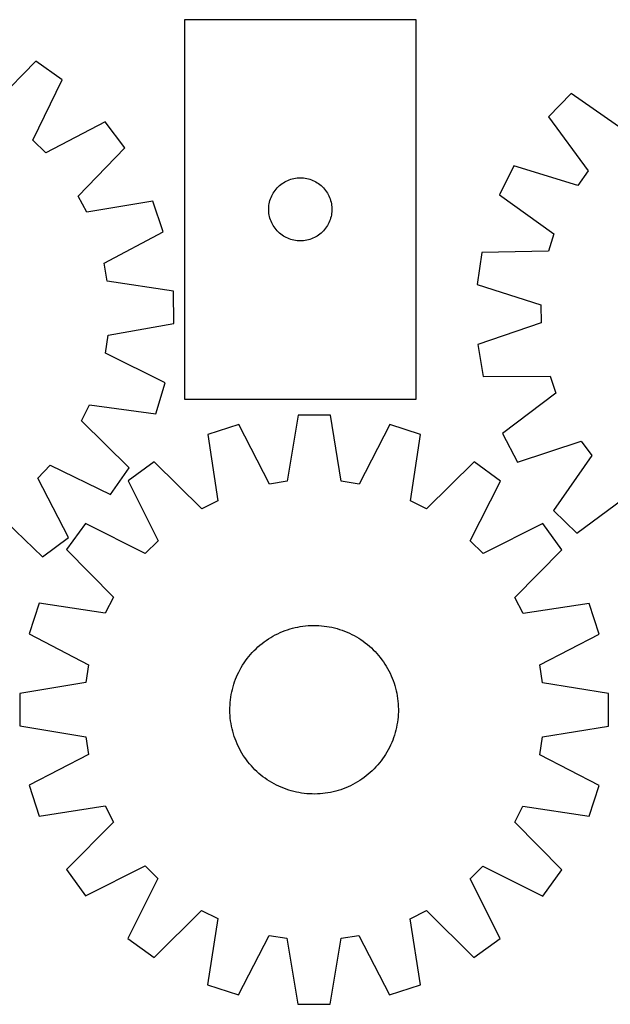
# Model space of a CAD drawing. Header units: millimetres. Extents: x 22 to 1493, y 7 to 488.
# Tile 3 of 5: x 515 to 795, y 19 to 487. Entities that reach past the tile are written whole.
import ezdxf

# ---------------------------------------------------------------- set-up
doc = ezdxf.new("R2010")
doc.units = ezdxf.units.MM
doc.layers.add('CUT', color=7, linetype='CONTINUOUS', true_color=0x000000)

msp = doc.modelspace()

# ---------------------------------------------------------------- linework, layer by layer
at = {"layer": 'CUT'}
for p, q in [((592.828208, 486.62405), (592.828208, 306.62405)), ((702.828208, 486.62405), (592.828208, 486.62405)), ((702.828208, 306.62405), (702.828208, 486.62405)), ((522.185696, 466.87882), (499.916168, 444.22837)), ((534.758633, 458.010236), (522.185696, 466.87882)), ((520.892923, 429.431978), (534.758633, 458.010236)), ((776.427315, 451.55342), (765.688094, 440.535268)), ((802.463241, 433.357122), (776.427315, 451.55342)), ((765.688094, 440.535268), (784.545869, 414.974378)), ((555.219121, 438.114651), (527.040167, 423.454456)), ((564.436152, 425.794875), (555.219121, 438.114651)), ((527.040167, 423.454456), (520.892923, 429.431978)), ((542.41791, 402.900077), (564.436152, 425.794875)), ((749.21073, 417.233717), (742.40192, 403.436229)), ((779.595333, 407.973552), (749.21073, 417.233717)), ((644.008141, 411.129465), (644.759927, 411.306885)), ((644.759927, 411.306885), (645.51985, 411.445368)), ((645.51985, 411.445368), (646.285893, 411.544548)), ((646.285893, 411.544548), (647.056027, 411.604161)), ((647.056027, 411.604161), (647.828208, 411.62405)), ((647.828208, 411.62405), (648.60039, 411.604161)), ((648.60039, 411.604161), (649.370523, 411.544548)), ((649.370523, 411.544548), (650.136567, 411.445368)), ((650.136567, 411.445368), (650.896489, 411.306885)), ((650.896489, 411.306885), (651.648275, 411.129465)), ((784.545869, 414.974378), (779.595333, 407.973552)), ((636.310002, 406.232947), (636.819928, 406.81315)), ((636.819928, 406.81315), (637.359046, 407.366332)), ((637.359046, 407.366332), (637.925926, 407.891029)), ((637.925926, 407.891029), (638.519066, 408.385847)), ((638.519066, 408.385847), (639.136892, 408.849475)), ((639.136892, 408.849475), (639.777765, 409.280683)), ((639.777765, 409.280683), (640.439987, 409.678328)), ((640.439987, 409.678328), (641.121801, 410.041356)), ((641.121801, 410.041356), (641.8214, 410.368803)), ((641.8214, 410.368803), (642.536927, 410.659802)), ((642.536927, 410.659802), (643.266486, 410.91358)), ((643.266486, 410.91358), (644.008141, 411.129465)), ((651.648275, 411.129465), (652.389931, 410.91358)), ((652.389931, 410.91358), (653.11949, 410.659802)), ((653.11949, 410.659802), (653.835017, 410.368803)), ((653.835017, 410.368803), (654.534615, 410.041356)), ((654.534615, 410.041356), (655.216429, 409.678328)), ((655.216429, 409.678328), (655.878651, 409.280683)), ((655.878651, 409.280683), (656.519525, 408.849475)), ((656.519525, 408.849475), (657.137351, 408.385847)), ((657.137351, 408.385847), (657.73049, 407.891029)), ((657.73049, 407.891029), (658.297371, 407.366332)), ((658.297371, 407.366332), (658.836489, 406.81315)), ((658.836489, 406.81315), (659.346415, 406.232947)), ((546.417131, 395.315513), (542.41791, 402.900077)), ((633.66087, 401.552185), (633.933349, 402.274968)), ((633.933349, 402.274968), (634.242674, 402.982765)), ((634.242674, 402.982765), (634.588026, 403.673701)), ((634.588026, 403.673701), (634.968489, 404.345942)), ((634.968489, 404.345942), (635.383053, 404.997705)), ((635.383053, 404.997705), (635.83062, 405.627264)), ((635.83062, 405.627264), (636.310002, 406.232947)), ((659.346415, 406.232947), (659.825797, 405.627264)), ((659.825797, 405.627264), (660.273363, 404.997705)), ((660.273363, 404.997705), (660.687928, 404.345942)), ((660.687928, 404.345942), (661.06839, 403.673701)), ((661.06839, 403.673701), (661.413742, 402.982765)), ((661.413742, 402.982765), (661.723068, 402.274968)), ((661.723068, 402.274968), (661.995547, 401.552185)), ((742.40192, 403.436229), (768.235479, 384.953751)), ((577.747158, 400.550411), (546.417131, 395.315513)), ((582.706055, 385.985389), (577.747158, 400.550411)), ((632.833181, 397.010268), (632.872945, 397.781681)), ((632.872945, 397.781681), (632.952368, 398.550025)), ((632.952368, 398.550025), (633.071239, 399.313261)), ((633.071239, 399.313261), (633.229243, 400.069366)), ((633.229243, 400.069366), (633.42596, 400.816334)), ((633.42596, 400.816334), (633.66087, 401.552185)), ((661.995547, 401.552185), (662.230456, 400.816334)), ((662.230456, 400.816334), (662.427174, 400.069366)), ((662.427174, 400.069366), (662.585178, 399.313261)), ((662.585178, 399.313261), (662.704048, 398.550025)), ((662.704048, 398.550025), (662.783471, 397.781681)), ((662.783471, 397.781681), (662.823235, 397.010268)), ((632.833181, 396.237831), (632.833181, 397.010268)), ((632.872945, 395.466418), (632.833181, 396.237831)), ((632.952368, 394.698074), (632.872945, 395.466418)), ((633.071239, 393.934838), (632.952368, 394.698074)), ((633.229243, 393.178733), (633.071239, 393.934838)), ((633.42596, 392.431765), (633.229243, 393.178733)), ((662.427174, 393.178733), (662.230456, 392.431765)), ((662.585178, 393.934838), (662.427174, 393.178733)), ((662.704048, 394.698074), (662.585178, 393.934838)), ((662.783471, 395.466418), (662.704048, 394.698074)), ((662.823235, 396.237831), (662.783471, 395.466418)), ((662.823235, 397.010268), (662.823235, 396.237831)), ((633.66087, 391.695914), (633.42596, 392.431765)), ((633.933349, 390.973131), (633.66087, 391.695914)), ((634.242674, 390.265334), (633.933349, 390.973131)), ((634.588026, 389.574398), (634.242674, 390.265334)), ((634.968489, 388.902158), (634.588026, 389.574398)), ((635.383053, 388.250394), (634.968489, 388.902158)), ((635.83062, 387.620835), (635.383053, 388.250394)), ((660.273363, 388.250394), (659.825797, 387.620835)), ((660.687928, 388.902158), (660.273363, 388.250394)), ((661.06839, 389.574398), (660.687928, 388.902158)), ((661.413742, 390.265334), (661.06839, 389.574398)), ((661.723068, 390.973131), (661.413742, 390.265334)), ((661.995547, 391.695914), (661.723068, 390.973131)), ((662.230456, 392.431765), (661.995547, 391.695914)), ((554.690581, 371.015152), (582.706055, 385.985389)), ((636.310002, 387.015152), (635.83062, 387.620835)), ((636.819928, 386.434949), (636.310002, 387.015152)), ((637.359046, 385.881767), (636.819928, 386.434949)), ((637.925926, 385.357071), (637.359046, 385.881767)), ((638.519066, 384.862252), (637.925926, 385.357071)), ((639.136892, 384.398624), (638.519066, 384.862252)), ((639.777765, 383.967416), (639.136892, 384.398624)), ((640.439987, 383.569771), (639.777765, 383.967416)), ((641.121801, 383.206743), (640.439987, 383.569771)), ((641.8214, 382.879296), (641.121801, 383.206743)), ((654.534615, 383.206743), (653.835017, 382.879296)), ((655.216429, 383.569771), (654.534615, 383.206743)), ((655.878651, 383.967416), (655.216429, 383.569771)), ((656.519525, 384.398624), (655.878651, 383.967416)), ((657.137351, 384.862252), (656.519525, 384.398624)), ((657.73049, 385.357071), (657.137351, 384.862252)), ((658.297371, 385.881767), (657.73049, 385.357071)), ((658.836489, 386.434949), (658.297371, 385.881767)), ((659.346415, 387.015152), (658.836489, 386.434949)), ((659.825797, 387.620835), (659.346415, 387.015152)), ((768.235479, 384.953751), (765.690614, 376.76577)), ((642.536927, 382.588297), (641.8214, 382.879296)), ((643.266486, 382.334519), (642.536927, 382.588297)), ((644.008141, 382.118634), (643.266486, 382.334519)), ((644.759927, 381.941214), (644.008141, 382.118634)), ((645.51985, 381.802731), (644.759927, 381.941214)), ((646.285893, 381.703551), (645.51985, 381.802731)), ((647.056027, 381.643938), (646.285893, 381.703551)), ((647.828208, 381.62405), (647.056027, 381.643938)), ((648.60039, 381.643938), (647.828208, 381.62405)), ((649.370523, 381.703551), (648.60039, 381.643938)), ((650.136567, 381.802731), (649.370523, 381.703551)), ((650.896489, 381.941214), (650.136567, 381.802731)), ((651.648275, 382.118634), (650.896489, 381.941214)), ((652.389931, 382.334519), (651.648275, 382.118634)), ((653.11949, 382.588297), (652.389931, 382.334519)), ((653.835017, 382.879296), (653.11949, 382.588297)), ((733.931591, 376.183351), (731.719687, 360.957123)), ((765.690614, 376.76577), (733.931591, 376.183351)), ((556.150307, 362.565977), (554.690581, 371.015152)), ((587.564606, 357.86315), (556.150307, 362.565977)), ((731.719687, 360.957123), (762.000261, 351.362251)), ((587.779958, 342.478607), (587.564606, 357.86315)), ((762.000261, 351.362251), (762.110176, 342.788612)), ((556.509601, 336.898324), (587.779958, 342.478607)), ((762.110176, 342.788612), (732.085527, 332.420621)), ((555.286944, 328.4116), (556.509601, 336.898324)), ((732.085527, 332.420621), (734.687044, 317.256101)), ((583.710464, 314.231394), (555.286944, 328.4116)), ((579.161191, 299.533276), (583.710464, 314.231394)), ((734.687044, 317.256101), (766.45056, 317.488047)), ((766.45056, 317.488047), (769.204496, 309.367997)), ((769.204496, 309.367997), (743.853244, 290.229325)), ((543.911554, 296.195651), (547.696912, 303.889183)), ((547.696912, 303.889183), (579.161191, 299.533276)), ((592.828208, 306.62405), (702.828208, 306.62405)), ((566.562004, 273.926123), (543.911554, 296.195651)), ((618.559378, 294.52108), (603.924261, 289.77304)), ((633.123469, 266.292336), (618.559378, 294.52108)), ((646.748849, 298.972998), (641.592844, 267.62989)), ((662.134898, 298.966152), (646.748849, 298.972998)), ((667.26301, 267.618469), (662.134898, 298.966152)), ((690.320396, 294.489152), (675.731191, 266.273378)), ((704.951282, 289.728091), (690.320396, 294.489152)), ((603.924261, 289.77304), (608.706162, 258.370681)), ((700.14144, 258.329999), (704.951282, 289.728091)), ((743.853244, 290.229325), (751.013528, 276.610923)), ((751.013528, 276.610923), (781.150751, 286.646983)), ((781.150751, 286.646983), (786.279133, 279.77537)), ((578.490199, 276.827989), (566.038601, 267.789835)), ((601.064635, 254.48141), (578.490199, 276.827989)), ((730.373815, 276.760412), (707.779503, 254.433929)), ((742.817366, 267.711182), (730.373815, 276.760412)), ((786.279133, 279.77537), (768.082834, 253.739443)), ((523.13764, 269.071652), (529.115162, 275.218895)), ((529.115162, 275.218895), (557.69342, 261.353185)), ((557.69342, 261.353185), (566.562004, 273.926123)), ((537.797835, 240.892698), (523.13764, 269.071652)), ((566.038601, 267.789835), (580.290322, 239.402105)), ((641.592844, 267.62989), (633.123469, 266.292336)), ((675.731191, 266.273378), (667.26301, 267.618469)), ((728.54039, 239.336145), (742.817366, 267.711182)), ((779.100987, 243.000222), (804.661877, 261.857997)), ((608.706162, 258.370681), (601.064635, 254.48141)), ((707.779503, 254.433929), (700.14144, 258.329999)), ((502.583261, 253.693908), (525.478059, 231.675667)), ((768.082834, 253.739443), (779.100987, 243.000222)), ((545.849611, 247.618803), (536.80038, 235.175252)), ((574.224648, 233.341827), (545.849611, 247.618803)), ((762.988398, 247.522192), (734.600668, 233.270471)), ((772.026552, 235.070594), (762.988398, 247.522192)), ((525.478059, 231.675667), (537.797835, 240.892698)), ((580.290322, 239.402105), (574.224648, 233.341827)), ((734.600668, 233.270471), (728.54039, 239.336145)), ((536.80038, 235.175252), (559.126863, 212.58094)), ((749.679973, 212.496158), (772.026552, 235.070594)), ((559.126863, 212.58094), (555.230794, 204.942877)), ((753.569244, 204.854631), (749.679973, 212.496158)), ((523.832702, 209.752719), (519.071641, 195.121833)), ((555.230794, 204.942877), (523.832702, 209.752719)), ((784.971603, 209.636532), (753.569244, 204.854631)), ((789.719643, 195.001415), (784.971603, 209.636532)), ((638.222213, 195.772594), (639.379552, 196.262056)), ((639.379552, 196.262056), (640.551694, 196.714925)), ((640.551694, 196.714925), (641.737483, 197.130751)), ((641.737483, 197.130751), (642.935748, 197.509126)), ((642.935748, 197.509126), (644.145307, 197.849676)), ((644.145307, 197.849676), (645.364966, 198.152065)), ((645.364966, 198.152065), (646.593521, 198.415994)), ((646.593521, 198.415994), (647.82976, 198.641203)), ((647.82976, 198.641203), (649.072464, 198.82747)), ((649.072464, 198.82747), (650.320404, 198.974611)), ((650.320404, 198.974611), (651.572351, 199.08248)), ((651.572351, 199.08248), (652.827069, 199.150971)), ((652.827069, 199.150971), (654.083318, 199.180017)), ((654.083318, 199.180017), (655.339861, 199.169589)), ((655.339861, 199.169589), (656.595455, 199.119697)), ((656.595455, 199.119697), (657.848863, 199.03039)), ((657.848863, 199.03039), (659.098847, 198.901758)), ((659.098847, 198.901758), (660.344174, 198.733925)), ((660.344174, 198.733925), (661.583615, 198.527059)), ((661.583615, 198.527059), (662.815946, 198.281363)), ((662.815946, 198.281363), (664.039952, 197.99708)), ((664.039952, 197.99708), (665.254424, 197.67449)), ((665.254424, 197.67449), (666.458164, 197.313912)), ((666.458164, 197.313912), (667.649984, 196.915701)), ((667.649984, 196.915701), (668.828708, 196.480251)), ((668.828708, 196.480251), (669.993172, 196.007991)), ((519.071641, 195.121833), (547.287415, 180.532628)), ((630.629153, 191.366711), (631.651847, 192.096851)), ((631.651847, 192.096851), (632.69697, 192.794508)), ((632.69697, 192.794508), (633.763491, 193.458992)), ((633.763491, 193.458992), (634.850358, 194.089648)), ((634.850358, 194.089648), (635.956498, 194.685853)), ((635.956498, 194.685853), (637.08082, 195.24702)), ((637.08082, 195.24702), (638.222213, 195.772594)), ((669.993172, 196.007991), (671.142228, 195.499387)), ((671.142228, 195.499387), (672.274741, 194.954942)), ((672.274741, 194.954942), (673.389594, 194.375192)), ((673.389594, 194.375192), (674.485687, 193.76071)), ((674.485687, 193.76071), (675.561937, 193.112102)), ((675.561937, 193.112102), (676.617283, 192.430009)), ((676.617283, 192.430009), (677.650683, 191.715102)), ((677.650683, 191.715102), (678.661117, 190.968089)), ((761.490899, 180.437324), (789.719643, 195.001415)), ((625.018861, 186.346211), (625.886625, 187.255052)), ((625.886625, 187.255052), (626.782508, 188.136188)), ((626.782508, 188.136188), (627.705627, 188.988748)), ((627.705627, 188.988748), (628.655069, 189.811892)), ((628.655069, 189.811892), (629.629899, 190.604807)), ((629.629899, 190.604807), (630.629153, 191.366711)), ((678.661117, 190.968089), (679.647589, 190.189705)), ((679.647589, 190.189705), (680.609124, 189.38072)), ((680.609124, 189.38072), (681.544774, 188.541932)), ((681.544774, 188.541932), (682.453615, 187.674168)), ((682.453615, 187.674168), (683.334751, 186.778284)), ((621.130784, 181.41872), (621.845691, 182.45212)), ((621.845691, 182.45212), (622.592704, 183.462554)), ((622.592704, 183.462554), (623.371088, 184.449026)), ((623.371088, 184.449026), (624.180073, 185.410561)), ((624.180073, 185.410561), (625.018861, 186.346211)), ((683.334751, 186.778284), (684.187311, 185.855166)), ((684.187311, 185.855166), (685.010455, 184.905724)), ((685.010455, 184.905724), (685.80337, 183.930894)), ((685.80337, 183.930894), (686.565274, 182.93164)), ((686.565274, 182.93164), (687.295414, 181.908946)), ((547.287415, 180.532628), (545.942324, 172.064447)), ((618.605851, 177.076178), (619.185601, 178.191031)), ((619.185601, 178.191031), (619.800083, 179.287124)), ((619.800083, 179.287124), (620.448691, 180.363374)), ((620.448691, 180.363374), (621.130784, 181.41872)), ((687.295414, 181.908946), (687.993071, 180.863823)), ((687.993071, 180.863823), (688.657555, 179.797302)), ((688.657555, 179.797302), (689.288211, 178.710435)), ((689.288211, 178.710435), (689.884416, 177.604295)), ((689.884416, 177.604295), (690.445583, 176.479973)), ((762.828453, 171.967948), (761.490899, 180.437324)), ((616.645092, 172.451421), (617.080542, 173.630145)), ((617.080542, 173.630145), (617.552802, 174.794609)), ((617.552802, 174.794609), (618.061406, 175.943665)), ((618.061406, 175.943665), (618.605851, 177.076178)), ((690.445583, 176.479973), (690.971157, 175.33858)), ((690.971157, 175.33858), (691.460619, 174.181241)), ((691.460619, 174.181241), (691.913488, 173.009099)), ((691.913488, 173.009099), (692.329314, 171.82331)), ((545.942324, 172.064447), (514.594641, 166.936335)), ((615.27943, 167.617383), (615.563713, 168.841389)), ((615.563713, 168.841389), (615.886303, 170.055861)), ((615.886303, 170.055861), (616.246881, 171.259601)), ((616.246881, 171.259601), (616.645092, 172.451421)), ((692.329314, 171.82331), (692.707689, 170.625045)), ((692.707689, 170.625045), (693.048239, 169.415486)), ((693.048239, 169.415486), (693.350628, 168.195827)), ((794.171561, 166.811944), (762.828453, 171.967948)), ((514.594641, 166.936335), (514.587795, 151.550286)), ((614.530403, 162.6503), (614.659035, 163.900284)), ((614.659035, 163.900284), (614.826868, 165.145611)), ((614.826868, 165.145611), (615.033734, 166.385052)), ((615.033734, 166.385052), (615.27943, 167.617383)), ((693.350628, 168.195827), (693.614557, 166.967272)), ((693.614557, 166.967272), (693.839766, 165.731033)), ((693.839766, 165.731033), (694.026033, 164.488329)), ((694.026033, 164.488329), (694.173174, 163.240388)), ((794.164715, 151.425895), (794.171561, 166.811944)), ((614.380776, 158.884755), (614.391204, 160.141298)), ((614.409822, 157.628506), (614.380776, 158.884755)), ((614.391204, 160.141298), (614.441096, 161.396892)), ((614.441096, 161.396892), (614.530403, 162.6503)), ((694.173174, 163.240388), (694.281043, 161.988442)), ((694.281043, 161.988442), (694.349534, 160.733724)), ((694.349534, 160.733724), (694.37858, 159.477475)), ((694.37858, 159.477475), (694.368152, 158.220932)), ((614.478313, 156.373788), (614.409822, 157.628506)), ((614.586182, 155.121841), (614.478313, 156.373788)), ((614.733323, 153.873901), (614.586182, 155.121841)), ((694.100321, 154.461946), (693.932488, 153.216619)), ((694.228953, 155.71193), (694.100321, 154.461946)), ((694.31826, 156.965338), (694.228953, 155.71193)), ((694.368152, 158.220932), (694.31826, 156.965338)), ((514.587795, 151.550286), (545.930903, 146.394281)), ((614.91959, 152.631197), (614.733323, 153.873901)), ((615.144799, 151.394958), (614.91959, 152.631197)), ((615.408728, 150.166403), (615.144799, 151.394958)), ((615.711117, 148.946744), (615.408728, 150.166403)), ((693.195643, 149.520841), (692.873053, 148.306369)), ((693.479926, 150.744847), (693.195643, 149.520841)), ((693.725622, 151.977178), (693.479926, 150.744847)), ((693.932488, 153.216619), (693.725622, 151.977178)), ((762.817032, 146.297783), (794.164715, 151.425895)), ((545.930903, 146.394281), (547.268457, 137.924906)), ((616.051667, 147.737185), (615.711117, 148.946744)), ((616.430042, 146.53892), (616.051667, 147.737185)), ((616.845868, 145.353131), (616.430042, 146.53892)), ((617.298737, 144.180989), (616.845868, 145.353131)), ((692.114264, 145.910809), (691.678814, 144.732085)), ((692.512475, 147.102629), (692.114264, 145.910809)), ((692.873053, 148.306369), (692.512475, 147.102629)), ((761.471941, 137.829602), (762.817032, 146.297783)), ((617.788199, 143.02365), (617.298737, 144.180989)), ((618.313773, 141.882257), (617.788199, 143.02365)), ((618.87494, 140.757935), (618.313773, 141.882257)), ((619.471145, 139.651795), (618.87494, 140.757935)), ((689.573755, 140.171199), (688.959273, 139.075106)), ((690.153505, 141.286052), (689.573755, 140.171199)), ((690.69795, 142.418565), (690.153505, 141.286052)), ((691.206554, 143.567621), (690.69795, 142.418565)), ((691.678814, 144.732085), (691.206554, 143.567621)), ((547.268457, 137.924906), (519.039713, 123.360815)), ((620.101801, 138.564928), (619.471145, 139.651795)), ((620.766285, 137.498407), (620.101801, 138.564928)), ((621.463942, 136.453284), (620.766285, 137.498407)), ((622.194082, 135.43059), (621.463942, 136.453284)), ((686.913665, 135.91011), (686.166652, 134.899676)), ((687.628572, 136.94351), (686.913665, 135.91011)), ((688.310665, 137.998856), (687.628572, 136.94351)), ((688.959273, 139.075106), (688.310665, 137.998856)), ((789.687715, 123.240397), (761.471941, 137.829602)), ((622.955986, 134.431336), (622.194082, 135.43059)), ((623.748901, 133.456506), (622.955986, 134.431336)), ((624.572045, 132.507064), (623.748901, 133.456506)), ((625.424605, 131.583945), (624.572045, 132.507064)), ((626.305741, 130.688062), (625.424605, 131.583945)), ((682.872731, 131.107178), (681.976847, 130.226042)), ((683.740495, 132.016019), (682.872731, 131.107178)), ((684.579283, 132.951669), (683.740495, 132.016019)), ((685.388268, 133.913204), (684.579283, 132.951669)), ((686.166652, 134.899676), (685.388268, 133.913204)), ((627.214582, 129.820298), (626.305741, 130.688062)), ((628.150232, 128.98151), (627.214582, 129.820298)), ((629.111767, 128.172525), (628.150232, 128.98151)), ((630.098239, 127.394141), (629.111767, 128.172525)), ((631.108673, 126.647128), (630.098239, 127.394141)), ((632.142073, 125.932221), (631.108673, 126.647128)), ((677.107509, 126.265379), (676.062386, 125.567722)), ((678.130203, 126.995519), (677.107509, 126.265379)), ((679.129457, 127.757423), (678.130203, 126.995519)), ((680.104287, 128.550338), (679.129457, 127.757423)), ((681.053729, 129.373482), (680.104287, 128.550338)), ((681.976847, 130.226042), (681.053729, 129.373482)), ((519.039713, 123.360815), (523.787753, 108.725698)), ((633.197419, 125.250128), (632.142073, 125.932221)), ((634.273669, 124.60152), (633.197419, 125.250128)), ((635.369762, 123.987038), (634.273669, 124.60152)), ((636.484615, 123.407288), (635.369762, 123.987038)), ((637.617128, 122.862843), (636.484615, 123.407288)), ((638.766184, 122.354239), (637.617128, 122.862843)), ((639.930648, 121.881979), (638.766184, 122.354239)), ((641.109372, 121.446529), (639.930648, 121.881979)), ((668.207662, 121.647305), (667.021873, 121.231479)), ((669.379804, 122.100174), (668.207662, 121.647305)), ((670.537143, 122.589636), (669.379804, 122.100174)), ((671.678536, 123.11521), (670.537143, 122.589636)), ((672.802858, 123.676377), (671.678536, 123.11521)), ((673.908998, 124.272582), (672.802858, 123.676377)), ((674.995865, 124.903238), (673.908998, 124.272582)), ((676.062386, 125.567722), (674.995865, 124.903238)), ((784.926654, 108.609511), (789.687715, 123.240397)), ((642.301192, 121.048318), (641.109372, 121.446529)), ((643.504932, 120.68774), (642.301192, 121.048318)), ((644.719404, 120.36515), (643.504932, 120.68774)), ((645.94341, 120.080867), (644.719404, 120.36515)), ((647.175741, 119.835171), (645.94341, 120.080867)), ((648.415182, 119.628305), (647.175741, 119.835171)), ((649.660509, 119.460472), (648.415182, 119.628305)), ((650.910493, 119.331839), (649.660509, 119.460472)), ((652.163901, 119.242533), (650.910493, 119.331839)), ((653.419495, 119.192641), (652.163901, 119.242533)), ((654.676038, 119.182213), (653.419495, 119.192641)), ((655.932287, 119.211259), (654.676038, 119.182213)), ((657.187005, 119.27975), (655.932287, 119.211259)), ((658.438951, 119.387619), (657.187005, 119.27975)), ((659.686892, 119.53476), (658.438951, 119.387619)), ((660.929596, 119.721027), (659.686892, 119.53476)), ((662.165835, 119.946236), (660.929596, 119.721027)), ((663.39439, 120.210165), (662.165835, 119.946236)), ((664.614049, 120.512554), (663.39439, 120.210165)), ((665.823608, 120.853104), (664.614049, 120.512554)), ((667.021873, 121.231479), (665.823608, 120.853104)), ((523.787753, 108.725698), (555.190112, 113.507599)), ((555.190112, 113.507599), (559.079383, 105.866072)), ((749.632492, 105.78129), (753.528562, 113.419353)), ((753.528562, 113.419353), (784.926654, 108.609511)), ((559.079383, 105.866072), (536.732804, 83.291636)), ((771.958975, 83.186978), (749.632492, 105.78129)), ((545.770958, 70.840038), (574.158688, 85.091759)), ((574.158688, 85.091759), (580.218966, 79.026085)), ((728.469034, 78.960125), (734.534708, 85.020403)), ((734.534708, 85.020403), (762.909745, 70.743427)), ((536.732804, 83.291636), (545.770958, 70.840038)), ((762.909745, 70.743427), (771.958975, 83.186978)), ((580.218966, 79.026085), (565.94199, 50.651048)), ((742.720755, 50.572395), (728.469034, 78.960125)), ((578.385541, 41.601817), (600.979853, 63.9283)), ((600.979853, 63.9283), (608.617916, 60.032231)), ((700.053194, 59.991549), (707.694721, 63.88082)), ((707.694721, 63.88082), (730.269157, 41.534241)), ((608.617916, 60.032231), (603.808074, 28.634139)), ((704.835095, 28.58919), (700.053194, 59.991549)), ((618.43896, 23.873078), (633.028165, 52.088852)), ((633.028165, 52.088852), (641.496346, 50.743761)), ((667.166511, 50.73234), (675.635887, 52.069894)), ((675.635887, 52.069894), (690.199978, 23.84115)), ((565.94199, 50.651048), (578.385541, 41.601817)), ((641.496346, 50.743761), (646.624458, 19.396078)), ((662.010507, 19.389232), (667.166511, 50.73234)), ((730.269157, 41.534241), (742.720755, 50.572395)), ((603.808074, 28.634139), (618.43896, 23.873078)), ((690.199978, 23.84115), (704.835095, 28.58919)), ((646.624458, 19.396078), (662.010507, 19.389232))]:
    msp.add_line(p, q, dxfattribs=at)

doc.saveas('drawing.dxf')
